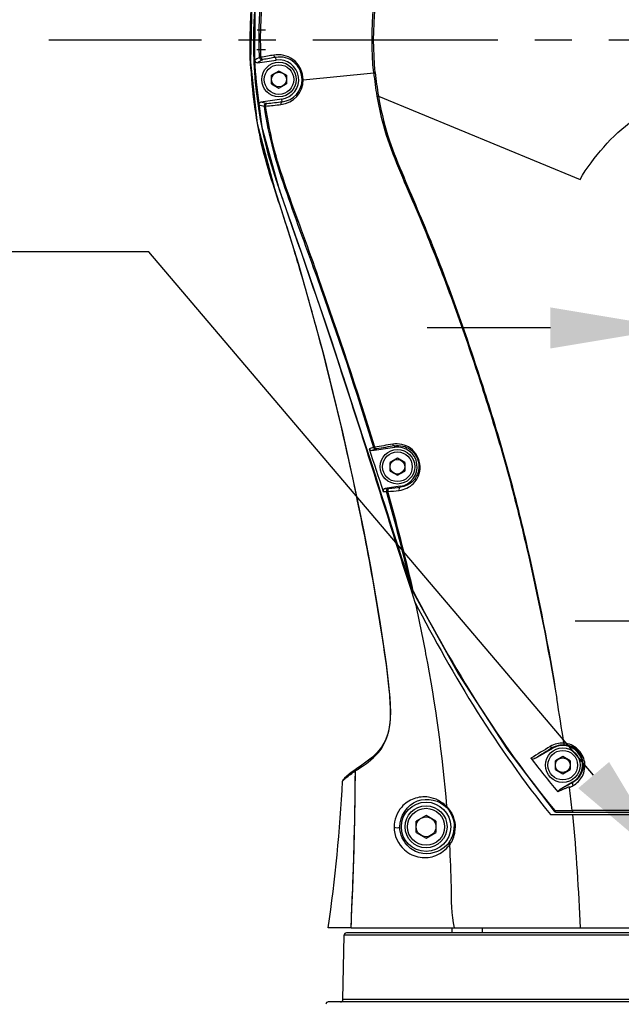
# Model space of a CAD drawing. Header units: millimetres. Extents: x 5828 to 6704, y 123 to 421.
# Tile 116 of 256: x 6402.58 to 6408.67, y 235.6 to 245.58. Entities that reach past the tile are written whole.
import ezdxf
from ezdxf import colors
from ezdxf.entities.mleader import LeaderData, LeaderLine
from ezdxf.math import Vec2, Vec3

# ---------------------------------------------------------------- set-up
doc = ezdxf.new("R2010")
doc.units = ezdxf.units.MM
doc.linetypes.add('CENTER', pattern=[0.6, 0.375, -0.075, 0.075, -0.075])
for name, color, linetype in [('中心线', 7, 'Continuous'), ('外形图', 7, 'Continuous'), ('多重引线', 7, 'Continuous'), ('尺寸标注', 7, 'Continuous')]:
    doc.layers.add(name, color=color, linetype=linetype)
doc.styles.get("Standard").update_dxf_attribs({"font": 'msyh.ttc'})
doc.styles.add('微软雅黑', font='msyh.ttc', dxfattribs={"height": 1.5})
doc.dimstyles.new('尺寸标注_1_20比例', dxfattribs={"dimtxt": 1.5, "dimasz": 1.25, "dimexe": 0.5, "dimexo": 0.4, "dimgap": 0.5, "dimtad": 1, "dimdec": 1, "dimlfac": 20, "dimdsep": 46, "dimtxsty": '微软雅黑', "dimcen": 0.09, "dimadec": 0, "dimazin": 0, "dimtp": 0.01, "dimtm": 0.01, "dimtfac": 1, "dimtdec": 1, "dimtofl": 0, "dimtmove": 0, "dimatfit": 3, "dimfxl": 1, "dimtolj": 1, "dimarcsym": 0})

# ---------------------------------------------------------------- blocks, each defined once
blk = doc.blocks.new('*D1085')
at = {"layer": 'Defpoints', "color": 0}
for p in [(6409.4545, 239.3737), (6410.7045, 222.0245), (6410.7045, 221.4555)]:
    blk.add_point(p, dxfattribs=at)
at = {"layer": '尺寸标注', "color": 0, "lineweight": -2}
for p, q in [((6409.4545, 238.9737), (6409.4545, 221.5245)), ((6410.7045, 221.8555), (6410.7045, 222.5245)), ((6408.2045, 222.0245), (6403.3723, 222.0245)), ((6411.9545, 222.0245), (6413.2045, 222.0245))]:
    blk.add_line(p, q, dxfattribs=at)
at = {"layer": '尺寸标注', "color": 0}
for points in [[(6408.2045, 221.8161), (6408.2045, 222.2328), (6409.4545, 222.0245)], [(6411.9545, 222.2328), (6411.9545, 221.8161), (6410.7045, 222.0245)]]:
    blk.add_solid(points, dxfattribs=at)
at = {"layer": '尺寸标注', "color": 0, "insert": (6404.979, 223.2961), "char_height": 1.5, "attachment_point": 5, "style": '微软雅黑'}
blk.add_mtext('\\A1;\\A1;{\\fAlibaba PuHuiTi 3.0 55 Regular|b0|i0|c134|p18;25}', dxfattribs=at)
blk = doc.blocks.new('*D1086')
at = {"layer": 'Defpoints', "color": 0}
for p in [(6374.8045, 277.1443), (6410.7045, 221.4555), (6410.7045, 217.572)]:
    blk.add_point(p, dxfattribs=at)
at = {"layer": '尺寸标注', "color": 0, "lineweight": -2}
for p, q in [((6374.8045, 276.7443), (6374.8045, 217.072)), ((6410.7045, 221.0555), (6410.7045, 217.072)), ((6376.0545, 217.572), (6409.4545, 217.572))]:
    blk.add_line(p, q, dxfattribs=at)
at = {"layer": '尺寸标注', "color": 0}
for points in [[(6376.0545, 217.7803), (6376.0545, 217.3636), (6374.8045, 217.572)], [(6409.4545, 217.3636), (6409.4545, 217.7803), (6410.7045, 217.572)]]:
    blk.add_solid(points, dxfattribs=at)
at = {"layer": '尺寸标注', "color": 0, "insert": (6392.7545, 218.8436), "char_height": 1.5, "attachment_point": 5, "style": '微软雅黑'}
blk.add_mtext('\\A1;\\A1;{\\fAlibaba PuHuiTi 3.0 55 Regular|b0|i0|c134|p18;718}', dxfattribs=at)
blk = doc.blocks.new('*D1153')
at = {"layer": 'Defpoints', "color": 0}
for p in [(6412.2045, 242.4514), (6409.2045, 236.9693), (6412.2045, 236.9693)]:
    blk.add_point(p, dxfattribs=at)
at = {"layer": '尺寸标注', "color": 0, "lineweight": -2}
for p, q in [((6409.2045, 237.3693), (6409.2045, 242.9514)), ((6412.2045, 237.3693), (6412.2045, 242.9514)), ((6407.9545, 242.4514), (6406.7045, 242.4514)), ((6413.4545, 242.4514), (6420.1196, 242.4514))]:
    blk.add_line(p, q, dxfattribs=at)
at = {"layer": '尺寸标注', "color": 0}
for points in [[(6407.9545, 242.2431), (6407.9545, 242.6597), (6409.2045, 242.4514)], [(6413.4545, 242.6597), (6413.4545, 242.2431), (6412.2045, 242.4514)]]:
    blk.add_solid(points, dxfattribs=at)
at = {"layer": '尺寸标注', "color": 0, "insert": (6418.5563, 243.7266), "char_height": 1.5, "attachment_point": 5, "style": '微软雅黑'}
blk.add_mtext('\\A1;60', dxfattribs=at)
blk = doc.blocks.new('*D1158')
at = {"layer": 'Defpoints', "color": 0}
for p in [(6410.7045, 240.0772), (6410.7045, 239.4799), (6412.2045, 236.9693)]:
    blk.add_point(p, dxfattribs=at)
at = {"layer": '尺寸标注', "color": 0, "lineweight": -2}
for p, q in [((6412.2045, 237.3693), (6412.2045, 239.9799)), ((6410.7045, 239.6772), (6410.7045, 238.9799)), ((6409.4545, 239.4799), (6408.2045, 239.4799)), ((6413.4545, 239.4799), (6420.2386, 239.4799))]:
    blk.add_line(p, q, dxfattribs=at)
at = {"layer": '尺寸标注', "color": 0}
for points in [[(6409.4545, 239.2716), (6409.4545, 239.6882), (6410.7045, 239.4799)], [(6413.4545, 239.6882), (6413.4545, 239.2716), (6412.2045, 239.4799)]]:
    blk.add_solid(points, dxfattribs=at)
at = {"layer": '尺寸标注', "color": 0, "insert": (6418.6874, 240.7551), "char_height": 1.5, "attachment_point": 5, "style": '微软雅黑'}
blk.add_mtext('\\A1;30', dxfattribs=at)

msp = doc.modelspace()

# ---------------------------------------------------------------- linework, layer by layer
at = {"layer": '中心线', "linetype": 'CENTER', "ltscale": 5}
msp.add_line((6416.4211, 245.3693), (6402.8741, 245.3693), dxfattribs=at)
at = {"layer": '外形图', "linetype": 'ByBlock'}
for p, q in [((6405.0681, 245.4693), (6404.9834, 245.4693)), ((6405.0681, 245.2693), (6404.9794, 245.2693)), ((6404.9148, 245.145), (6404.9845, 244.5247)), ((6404.9862, 245.1403), (6405.1764, 245.1673)), ((6405.022, 245.1949), (6405.0059, 245.1934)), ((6405.1764, 245.1673), (6405.1726, 245.1941)), ((6405.2045, 245.0559), (6405.1295, 245.0126)), ((6405.2795, 245.0126), (6405.2045, 245.0559)), ((6405.4493, 244.9674), (6406.164, 245.0391)), ((6405.1295, 244.926), (6405.1295, 245.0126)), ((6405.2795, 245.0126), (6405.2795, 244.926)), ((6405.1295, 244.926), (6405.2045, 244.8827)), ((6405.2045, 244.8827), (6405.2795, 244.926)), ((6405.2326, 244.7713), (6405.0219, 244.7414)), ((6405.2364, 244.7446), (6405.2326, 244.7713)), ((6406.2119, 244.8024), (6408.2545, 243.956)), ((6405.7326, 242.331), (6405.8081, 242.1025)), ((6406.0825, 241.2597), (6406.1539, 241.0374)), ((6406.3768, 241.2424), (6406.3749, 241.2564)), ((6406.145, 241.21), (6406.3768, 241.2424)), ((6406.4045, 241.1309), (6406.3295, 241.0876)), ((6406.3295, 241.001), (6406.3295, 241.0876)), ((6406.4795, 241.0876), (6406.4045, 241.1309)), ((6406.4795, 241.0876), (6406.4795, 241.001)), ((6406.3295, 241.001), (6406.4045, 240.9577)), ((6406.4045, 240.9577), (6406.4795, 241.001)), ((6406.4321, 240.8462), (6406.2816, 240.8252)), ((6406.4333, 240.8376), (6406.4321, 240.8462)), ((6406.5358, 239.8146), (6406.5474, 239.7788)), ((6406.5456, 239.8178), (6406.5445, 239.8174)), ((6406.5445, 239.8174), (6406.5476, 239.8085)), ((6406.5474, 239.7788), (6406.5819, 239.673)), ((6406.5476, 239.8085), (6406.5588, 239.7825)), ((6406.5642, 239.7853), (6406.5588, 239.7825)), ((6407.8038, 238.0911), (6407.9795, 238.1925)), ((6407.9795, 238.1925), (6407.9769, 238.1969)), ((6408.0795, 238.1059), (6408.0045, 238.0626)), ((6408.0045, 237.976), (6408.0045, 238.0626)), ((6408.1545, 238.0626), (6408.0795, 238.1059)), ((6408.1545, 238.0626), (6408.1545, 237.976)), ((6405.9785, 237.9603), (6405.9799, 237.9684)), ((6405.9799, 237.9684), (6405.9838, 237.9758)), ((6405.9838, 237.9758), (6405.9896, 237.9812)), ((6405.9896, 237.9812), (6405.99, 237.9815)), ((6408.0045, 237.976), (6408.0795, 237.9327)), ((6408.0795, 237.9327), (6408.1545, 237.976)), ((6405.8529, 237.8679), (6405.8511, 237.864)), ((6405.8696, 237.8883), (6405.8533, 237.8686)), ((6405.8752, 237.8932), (6405.8604, 237.8765)), ((6405.8623, 237.8715), (6405.8632, 237.8725)), ((6408.1795, 237.8461), (6408.0543, 237.7739)), ((6408.181, 237.8435), (6408.1795, 237.8461)), ((6407.9988, 237.5599), (6407.9909, 237.5534)), ((6407.9988, 237.5599), (6408.0102, 237.5599)), ((6408.0102, 237.5599), (6408.1744, 237.5599)), ((6408.1744, 237.5598), (6408.1845, 237.5598)), ((6406.6945, 237.5098), (6406.5945, 237.4521)), ((6406.5945, 237.3366), (6406.5945, 237.4521)), ((6406.7945, 237.4521), (6406.6945, 237.5098)), ((6406.7945, 237.4521), (6406.7945, 237.3366)), ((6407.954, 237.5193), (6413.0872, 237.5193)), ((6408.0102, 237.5443), (6412.9999, 237.5443)), ((6406.5945, 237.3366), (6406.6945, 237.2789)), ((6406.6945, 237.2789), (6406.7945, 237.3366)), ((6405.9348, 236.3693), (6405.7045, 236.3693)), ((6405.9348, 236.3688), (6415.4742, 236.3688)), ((6406.9545, 236.3693), (6406.9545, 236.3193)), ((6407.2676, 236.3193), (6407.2676, 236.3693)), ((6405.8523, 235.6439), (6405.8637, 236.2948)), ((6415.5443, 236.2948), (6405.8637, 236.2948)), ((6415.5193, 236.3193), (6405.8887, 236.3193)), ((6415.7049, 235.6193), (6405.7041, 235.6193)), ((6415.5567, 235.6439), (6405.8523, 235.6439))]:
    msp.add_line(p, q, dxfattribs=at)
for points in [[(6414.382, 245.0628), (6414.0803, 246.099), (6413.7701, 246.9127), (6413.3991, 247.5964), (6412.9739, 248.1889), (6412.5284, 248.6585), (6412.0384, 249.0483), (6411.4968, 249.3679), (6410.9146, 249.6106), (6410.3057, 249.7704), (6409.6807, 249.8445), (6409.0477, 249.8316), (6408.4227, 249.732), (6407.8217, 249.5486), (6407.2532, 249.2843), (6406.7247, 248.9427), (6406.2473, 248.5308), (6405.8327, 248.0586), (6405.489, 247.5363), (6405.2211, 246.972), (6405.0339, 246.376), (6404.9311, 245.7624), (6404.9148, 245.145)], [(6404.9598, 245.6971), (6404.955, 245.0797)], [(6405.0343, 245.1698), (6405.0356, 245.1702), (6405.0383, 245.1708), (6405.0423, 245.1715)], [(6404.955, 245.0797), (6405.0317, 244.4855), (6405.2069, 243.8552), (6405.461, 243.1314), (6405.7535, 242.268), (6406.1023, 241.1969), (6406.5445, 239.8174)], [(6405.0827, 244.7276), (6405.079, 244.7272), (6405.0762, 244.727), (6405.0749, 244.727)], [(6404.9845, 244.5247), (6405.1585, 243.8653), (6405.4007, 243.0989), (6405.6549, 242.1849)], [(6405.6549, 242.1849), (6405.8486, 241.3938), (6405.9744, 240.8254), (6406.0631, 240.3885), (6406.1303, 240.0335), (6406.1833, 239.7345), (6406.2261, 239.4763), (6406.2611, 239.2493), (6406.2895, 239.047), (6406.3119, 238.8652), (6406.3276, 238.7005), (6406.3334, 238.5571), (6406.3274, 238.442), (6406.3106, 238.3477), (6406.2819, 238.2668), (6406.244, 238.2013), (6406.2005, 238.1475), (6406.1518, 238.1011), (6406.0988, 238.0589), (6406.0427, 238.0183), (6405.9896, 237.9812)], [(6406.1175, 241.2268), (6406.1235, 241.2171), (6406.1333, 241.2111), (6406.145, 241.21)], [(6406.1753, 241.2417), (6406.1694, 241.241), (6406.1649, 241.2406), (6406.162, 241.2406)], [(6406.2941, 240.7926), (6406.2972, 240.7922), (6406.3015, 240.7921), (6406.3071, 240.7924)], [(6406.5588, 239.7825), (6407.0245, 238.941), (6407.5132, 238.1838), (6407.9909, 237.5534)], [(6408.0899, 238.2425), (6408.0918, 238.2345), (6408.0944, 238.229), (6408.0977, 238.2266)], [(6405.9896, 237.9812), (6405.915, 237.9275), (6405.8696, 237.8883)], [(6405.9723, 237.969), (6405.9273, 237.9368), (6405.9224, 237.9328)], [(6405.9785, 237.9603), (6405.9799, 237.9684), (6405.9838, 237.9758), (6405.9896, 237.9812)], [(6405.8511, 237.864), (6405.8504, 237.8621), (6405.8497, 237.8587), (6405.8496, 237.8568)], [(6406.9044, 237.5892), (6406.9029, 237.592), (6406.9026, 237.5956), (6406.9033, 237.6001)], [(6408.1744, 237.5599), (6408.1769, 237.5517), (6408.1805, 237.5462), (6408.1847, 237.5443)], [(6406.9285, 237.2351), (6406.9256, 237.2269), (6406.9264, 237.2174), (6406.931, 237.2081)]]:
    msp.add_lwpolyline(points, dxfattribs=at)
for centre, radius in [((6405.2045, 244.9693), 0.175), ((6405.2045, 244.9693), 0.15), ((6405.2045, 244.9693), 0.075), ((6406.4045, 241.0443), 0.175), ((6406.4045, 241.0443), 0.15), ((6406.4045, 241.0443), 0.075), ((6408.0795, 238.0193), 0.175), ((6408.0795, 238.0193), 0.15), ((6408.0795, 238.0193), 0.075), ((6406.6945, 237.3943), 0.25), ((6406.6945, 237.3943), 0.2125), ((6406.6945, 237.3943), 0.1875), ((6406.6945, 237.3943), 0.1)]:
    msp.add_circle(centre, radius, dxfattribs=at)
for centre, radius, start, end in [((6409.4547, 245.3557), 4.5093, 181.26687, 183.51256), ((6409.5207, 245.3619), 4.574, 180.48081, 182.81901), ((6409.652, 245.3677), 4.7055, 182.8115, 183.51229), ((6409.3995, 245.3596), 4.4461, 182.52206, 188.36075), ((6414.3851, 191.5543), 54.4516, 99.76147, 99.9014), ((6414.3911, 191.6116), 54.3697, 99.76177, 99.90112), ((6405.2117, 244.9704), 0.2271, 359.68586, 99.91909), ((6405.2045, 244.9693), 0.2, 278.08263, 98.08263), ((6409.477, 245.3429), 4.5665, 183.32747, 188.48115), ((6409.5247, 245.3598), 4.5794, 183.51023, 184.81027), ((6409.7124, 245.3714), 4.766, 183.51215, 184.13611), ((6406.0909, 245.9916), 0.9553, 274.37729, 275.31859), ((6409.4919, 245.3711), 3.3444, 185.69654, 189.83316), ((6409.4523, 245.3597), 3.2882, 185.57182, 189.75593), ((6409.7683, 245.3754), 4.8221, 184.13603, 184.71019), ((6409.5817, 245.3647), 4.6366, 184.81086, 186.37997), ((6409.5229, 245.353), 4.5756, 184.68191, 187.61294), ((6405.1959, 244.9682), 0.2533, 276.39108, 359.83058), ((6405.2117, 244.9702), 0.227, 276.23712, 359.7356), ((6409.4508, 245.3487), 4.5048, 186.36342, 188.89604), ((6408.9681, 245.277), 4.0157, 187.5875, 192.0986), ((6399.8117, 293.0924), 48.6513, 276.21982, 276.40193), ((6406.076, 245.6284), 0.8372, 278.29238, 279.33811), ((6409.344, 245.3227), 4.4319, 188.47649, 190.37225), ((6409.0906, 245.2912), 4.14, 188.88083, 192.6758), ((6399.2727, 297.6467), 53.2638, 276.24796, 276.41532), ((6409.3457, 245.3305), 4.4347, 189.42624, 190.46489), ((6409.1461, 245.2865), 4.2308, 190.37232, 192.34574), ((6409.3664, 245.3344), 4.4558, 190.46565, 192.55146), ((6421.9681, 249.5048), 17.6871, 198.81491, 198.98914), ((6369.2731, 232.3968), 37.6795, 16.41446, 16.7471), ((6384.3159, 236.906), 21.9763, 16.16952, 16.71504), ((6380.4873, 235.6761), 25.9956, 14.49998, 16.46582), ((6376.0591, 234.5148), 30.5737, 11.99365, 14.52911), ((6281.1132, 201.0444), 131.2806, 17.838229, 18.22509), ((6412.2679, 206.6341), 35.1398, 99.68438, 99.98452), ((6412.0978, 207.6431), 34.0971, 99.66233, 99.96911), ((6406.4045, 241.0443), 0.2, 277.94772, 97.94772), ((6407.2538, 237.8227), 3.5642, 107.39075, 108.12489), ((6375.5247, 234.3967), 31.121, 11.82351, 12.00189), ((6406.3053, 246.1842), 5.359, 269.74651, 270.08981), ((6387.0575, 235.3123), 20.002, 13.01766, 15.90131), ((6403.0289, 272.2524), 31.6303, 275.94886, 276.15701), ((6387.0622, 235.3419), 20.0018, 12.93755, 15.81316), ((6403.0256, 272.5877), 31.9324, 275.9215, 276.12604), ((6406.693, 239.8786), 0.1595, 202.43148, 207.11473), ((6461.1122, 151.0731), 102.0486, 121.378226, 121.492303), ((6408.0795, 238.0193), 0.2, 300, 120), ((6408.0826, 238.0227), 0.2045, 359.06039, 85.75079), ((6415.6291, 244.0736), 9.8873, 217.23939, 219.76327), ((6376.8039, 238.06), 29.1747, 358.74064, 359.80424), ((6410.4891, 231.4075), 7.9552, 124.39767, 124.54203), ((6387.9914, 238.8467), 17.8855, 352.03805, 356.82727), ((6405.8762, 237.8544), 0.0269, 148.3092, 159.01205), ((6405.8767, 237.8541), 0.0274, 142.1536, 148.27882), ((6408.0102, 237.5693), 0.025, 219.44142, 270.00205), ((6411.998, -1894.0332), 2131.5964, 89.9730614, 90.1025044), ((6372.2322, 238.1589), 33.7475, 358.26667, 358.74337), ((6406.7009, 237.3973), 0.2795, 324.53431, 359.39589), ((6365.7938, 238.3527), 40.1888, 357.91597, 358.26809), ((6336.6103, 239.4563), 69.3932, 357.450371, 357.881665), ((6405.8887, 236.2943), 0.025, 90, 179), ((6405.704, 235.5943), 0.025, 90, 178.2299), ((6405.8273, 235.6443), 0.025, 270.00085, 359)]:
    msp.add_arc(centre, radius, start, end, dxfattribs=at)
for points, knots in [([(6404.9182, 245.0779), (6404.8846, 245.657), (6405.0495, 246.8412), (6405.9495, 248.3801), (6407.3622, 249.4709), (6409.0819, 249.9478), (6410.8535, 249.7494), (6412.4278, 248.9014), (6413.3601, 247.7471), (6413.8833, 246.7054), (6414.066, 246.1506), (6414.1526, 245.8726)], [0, 0, 0, 0, 0.124893, 0.249815, 0.374756, 0.499695, 0.624629, 0.749561, 0.87458, 0.937309, 1, 1, 1, 1]), ([(6413.7891, 246.6411), (6413.6234, 247.1502), (6413.1159, 248.1205), (6411.907, 249.2266), (6410.3834, 249.8359), (6408.7445, 249.8738), (6407.1938, 249.34), (6405.93, 248.2941), (6405.1116, 246.8748), (6404.9347, 245.7909), (6404.9465, 245.256)], [0, 0, 0, 0, 0.125059, 0.250048, 0.375047, 0.500051, 0.625038, 0.750046, 0.875034, 1, 1, 1, 1]), ([(6414.4266, 242.6117), (6414.4117, 242.9639), (6414.36, 243.6673), (6414.2266, 244.7174), (6414.0197, 245.7539), (6413.7804, 246.7873), (6413.3097, 247.7445), (6412.6432, 248.5749), (6411.7985, 249.226), (6410.5095, 249.807), (6408.6949, 249.9397), (6407.0179, 249.2342), (6405.9831, 248.2694), (6405.1987, 247.0952), (6404.941, 246.0224), (6404.9468, 245.3235)], [0, 0, 0, 0, 0.062737, 0.12547, 0.188196, 0.250917, 0.313571, 0.376217, 0.438857, 0.501499, 0.625927, 0.750336, 0.812977, 0.875617, 1, 1, 1, 1]), ([(6405.0059, 245.1934), (6404.984, 245.7163), (6405.1345, 246.7789), (6405.892, 248.1902), (6407.0922, 249.2528), (6408.0935, 249.6388), (6408.6076, 249.7377)], [0, 0, 0, 0, 0.249933, 0.499961, 0.749999, 1, 1, 1, 1]), ([(6405.022, 245.1949), (6405.0007, 245.7156), (6405.151, 246.7737), (6405.9047, 248.1797), (6407.0995, 249.2391), (6408.097, 249.6246), (6408.6093, 249.7235)], [0, 0, 0, 0, 0.249871, 0.499834, 0.749867, 1, 1, 1, 1]), ([(6406.1638, 245.0391), (6406.1189, 245.4805), (6406.2114, 246.3922), (6406.8768, 247.5861), (6407.9605, 248.4222), (6409.2852, 248.7637), (6410.6385, 248.5559), (6411.7966, 247.8316), (6412.4542, 246.8928), (6412.7062, 246.0379), (6412.8037, 245.604), (6412.8514, 245.3869)], [0, 0, 0, 0, 0.124924, 0.249903, 0.374884, 0.499868, 0.624865, 0.749845, 0.874721, 0.9374, 1, 1, 1, 1]), ([(6406.1794, 245.0404), (6406.1355, 245.4797), (6406.2287, 246.3868), (6406.8906, 247.575), (6407.9687, 248.4081), (6409.2878, 248.7484), (6410.6356, 248.541), (6411.7875, 247.8184), (6412.4436, 246.8844), (6412.6933, 246.0322), (6412.7912, 245.6001), (6412.8387, 245.3836)], [0, 0, 0, 0, 0.124877, 0.249782, 0.374713, 0.499726, 0.624758, 0.749717, 0.874604, 0.937327, 1, 1, 1, 1]), ([(6405.0423, 245.1715), (6405.0375, 245.171), (6405.0275, 245.1791), (6405.0227, 245.1889), (6405.022, 245.1949)], [0, 0, 0, 0, 0.441843, 1, 1, 1, 1]), ([(6405.1723, 245.1941), (6405.1677, 245.1937), (6405.1572, 245.2008), (6405.1538, 245.2115), (6405.153, 245.2176)], [0, 0, 0, 0, 0.428948, 1, 1, 1, 1]), ([(6405.4493, 244.9674), (6405.4505, 245.0444), (6405.3739, 245.1962), (6405.2178, 245.2276), (6405.1531, 245.2176)], [0, 0, 0, 0, 0.540505, 1, 1, 1, 1]), ([(6405.4387, 244.9696), (6405.4391, 244.9686), (6405.4438, 244.9684), (6405.4467, 244.9676), (6405.4492, 244.9674)], [0, 0, 0, 0, 0.289415, 1, 1, 1, 1]), ([(6408.2545, 243.956), (6408.3904, 244.1903), (6408.7664, 244.6113), (6409.5475, 244.9666), (6410.429, 244.9695), (6410.9738, 244.7148), (6411.2045, 244.5372)], [0, 0, 0, 0, 0.240571, 0.48548, 0.741374, 1, 1, 1, 1]), ([(6405.2364, 244.7446), (6405.2318, 244.7437), (6405.2235, 244.7339), (6405.2232, 244.7227), (6405.2241, 244.7165)], [0, 0, 0, 0, 0.427397, 1, 1, 1, 1]), ([(6406.1966, 244.8), (6406.2196, 244.6668), (6406.2801, 244.4023), (6406.4329, 244.0263), (6406.5958, 243.656), (6406.7998, 243.1573), (6407.0392, 242.5293), (6407.2924, 241.7662), (6407.5255, 241.0013), (6407.7783, 239.9793), (6407.9324, 239.2082), (6408.019, 238.6942)], [0, 0, 0, 0, 0.063455, 0.126833, 0.190214, 0.253501, 0.379842, 0.505737, 0.630985, 0.755242, 1, 1, 1, 1]), ([(6406.2119, 244.8023), (6406.2349, 244.6692), (6406.2946, 244.4045), (6406.4989, 243.9038), (6406.7671, 243.2862), (6407.0478, 242.5293), (6407.3022, 241.7668), (6407.5337, 241.0014), (6407.7848, 239.9794), (6407.9377, 239.2082), (6408.0191, 238.6937)], [0, 0, 0, 0, 0.063458, 0.126855, 0.253536, 0.379887, 0.5058, 0.631072, 0.755347, 1, 1, 1, 1]), ([(6405.0536, 244.6984), (6405.0765, 244.5479), (6405.1352, 244.2484), (6405.3295, 243.6715), (6405.6984, 242.6789), (6405.9861, 241.8179), (6406.162, 241.2407)], [0, 0, 0, 0, 0.125652, 0.251182, 0.501888, 1, 1, 1, 1]), ([(6405.0538, 244.6984), (6405.0554, 244.698), (6405.0608, 244.6988), (6405.066, 244.699), (6405.0695, 244.6993)], [0, 0, 0, 0, 0.323419, 1, 1, 1, 1]), ([(6405.0827, 244.7276), (6405.0779, 244.7267), (6405.0705, 244.7162), (6405.0686, 244.7053), (6405.0695, 244.6993)], [0, 0, 0, 0, 0.443658, 1, 1, 1, 1]), ([(6406.1753, 241.2417), (6406, 241.8188), (6405.7558, 242.5333), (6405.455, 243.3887), (6405.295, 243.8154), (6405.151, 244.2491), (6405.092, 244.5488), (6405.0695, 244.6993)], [0, 0, 0, 0, 0.497948, 0.623186, 0.748615, 0.874292, 1, 1, 1, 1]), ([(6405.2599, 243.7012), (6405.4861, 243.0581), (6405.9241, 241.7665), (6406.3258, 240.4633), (6406.5358, 239.8146)], [0, 0, 0, 0, 0.499998, 1, 1, 1, 1]), ([(6406.4214, 240.8046), (6406.475, 240.8114), (6406.5886, 240.8642), (6406.6644, 241.0557), (6406.5613, 241.2528), (6406.417, 241.2824), (6406.3566, 241.2732)], [0, 0, 0, 0, 0.219335, 0.46676, 0.75193, 1, 1, 1, 1]), ([(6406.3749, 241.2564), (6406.3713, 241.2561), (6406.3624, 241.2602), (6406.3582, 241.2683), (6406.3566, 241.2732)], [0, 0, 0, 0, 0.414712, 1, 1, 1, 1]), ([(6406.3749, 241.2564), (6406.4286, 241.2658), (6406.5583, 241.2375), (6406.6497, 241.061), (6406.5818, 240.8907), (6406.4809, 240.8425), (6406.4333, 240.8376)], [0, 0, 0, 0, 0.247861, 0.535521, 0.782698, 1, 1, 1, 1]), ([(6406.1885, 241.224), (6406.183, 241.2232), (6406.1712, 241.2258), (6406.1638, 241.2354), (6406.162, 241.2406)], [0, 0, 0, 0, 0.496545, 1, 1, 1, 1]), ([(6406.1949, 241.2253), (6406.1909, 241.2249), (6406.1816, 241.2287), (6406.1769, 241.237), (6406.1753, 241.2417)], [0, 0, 0, 0, 0.445602, 1, 1, 1, 1]), ([(6406.1885, 241.224), (6406.1893, 241.2242), (6406.1914, 241.2247), (6406.1936, 241.2251), (6406.195, 241.2253)], [0, 0, 0, 0, 0.367738, 1, 1, 1, 1]), ([(6405.995, 237.9716), (6406.0708, 238.0236), (6406.2185, 238.1185), (6406.3269, 238.3414), (6406.3393, 238.5667), (6406.3162, 238.8771), (6406.2581, 239.2869), (6406.1502, 239.9488), (6406.0543, 240.444), (6405.9854, 240.7733)], [0, 0, 0, 0, 0.093142, 0.173334, 0.239746, 0.320145, 0.488797, 0.658936, 1, 1, 1, 1]), ([(6406.2607, 240.7929), (6406.2662, 240.7928), (6406.2774, 240.7927), (6406.2885, 240.7926), (6406.2941, 240.7926)], [0, 0, 0, 0, 0.494824, 1, 1, 1, 1]), ([(6406.32, 240.8257), (6406.3187, 240.8255), (6406.3166, 240.8253), (6406.3145, 240.8252), (6406.3137, 240.8252)], [0, 0, 0, 0, 0.616678, 1, 1, 1, 1]), ([(6406.551, 239.8059), (6406.5529, 239.8023), (6406.557, 239.7952), (6406.5617, 239.7885), (6406.5642, 239.7853)], [0, 0, 0, 0, 0.500193, 1, 1, 1, 1]), ([(6406.5821, 239.6725), (6406.6208, 239.4982), (6406.7623, 238.8135), (6406.8594, 238.1193), (6406.9028, 237.6005)], [0, 0, 0, 0, 0.255404, 1, 1, 1, 1]), ([(6407.9769, 238.1969), (6407.9735, 238.1952), (6407.9627, 238.1978), (6407.9564, 238.205), (6407.9534, 238.2095)], [0, 0, 0, 0, 0.411355, 1, 1, 1, 1]), ([(6408.1846, 237.8126), (6408.2239, 237.8346), (6408.2931, 237.9044), (6408.3174, 238.0548), (6408.2426, 238.1962), (6408.1408, 238.2389), (6408.0903, 238.2426)], [0, 0, 0, 0, 0.232772, 0.476328, 0.738279, 1, 1, 1, 1]), ([(6405.8632, 237.8725), (6405.869, 237.8784), (6405.9049, 237.9109), (6405.9454, 237.9378), (6405.9785, 237.9603)], [0, 0, 0, 0, 0.171544, 1, 1, 1, 1]), ([(6405.8496, 237.8568), (6405.8495, 237.8551), (6405.8563, 237.8674), (6405.859, 237.8681), (6405.8623, 237.8715)], [0, 0, 0, 0, 0.262378, 1, 1, 1, 1]), ([(6405.8496, 237.8568), (6405.8496, 237.8581), (6405.85, 237.8605), (6405.8507, 237.8629), (6405.8511, 237.864)], [0, 0, 0, 0, 0.502666, 1, 1, 1, 1]), ([(6405.855, 237.8709), (6405.8559, 237.872), (6405.8576, 237.8739), (6405.8596, 237.8756), (6405.8607, 237.8762)], [0, 0, 0, 0, 0.514778, 1, 1, 1, 1]), ([(6408.149, 237.7934), (6408.1501, 237.8046), (6408.1112, 237.7837), (6408.0799, 237.7748), (6408.048, 237.7586), (6408.0288, 237.7495)], [0, 0, 0, 0, 0.261417, 0.503452, 1, 1, 1, 1]), ([(6408.181, 237.8435), (6408.1774, 237.8411), (6408.1762, 237.8276), (6408.1809, 237.8181), (6408.1845, 237.8126)], [0, 0, 0, 0, 0.39319, 1, 1, 1, 1]), ([(6406.9028, 237.6005), (6406.8545, 237.649), (6406.7406, 237.7098), (6406.5668, 237.6904), (6406.4179, 237.5912), (6406.3705, 237.4634), (6406.3707, 237.3906)], [0, 0, 0, 0, 0.284151, 0.49198, 0.697773, 1, 1, 1, 1]), ([(6406.4282, 237.3943), (6406.4275, 237.4999), (6406.5745, 237.7279), (6406.8341, 237.6629), (6406.9044, 237.5892)], [0, 0, 0, 0, 0.508973, 1, 1, 1, 1]), ([(6407.9988, 237.5599), (6407.9993, 237.5571), (6408.0008, 237.5522), (6408.0037, 237.5477), (6408.0055, 237.5462)], [0, 0, 0, 0, 0.550734, 1, 1, 1, 1]), ([(6408.0055, 237.5462), (6408.0062, 237.5457), (6408.0077, 237.5447), (6408.0094, 237.5443), (6408.0102, 237.5443)], [0, 0, 0, 0, 0.533954, 1, 1, 1, 1]), ([(6406.3707, 237.3906), (6406.3697, 237.3062), (6406.4401, 237.1574), (6406.6266, 237.0719), (6406.8036, 237.0894), (6406.8946, 237.1636), (6406.9309, 237.2081)], [0, 0, 0, 0, 0.332827, 0.561504, 0.773537, 1, 1, 1, 1]), ([(6406.3707, 237.3906), (6406.3792, 237.3847), (6406.3969, 237.386), (6406.4277, 237.3849), (6406.4282, 237.3943)], [0, 0, 0, 0, 0.523038, 1, 1, 1, 1]), ([(6406.9285, 237.2351), (6406.8725, 237.1572), (6406.7018, 237.0859), (6406.4902, 237.1855), (6406.4286, 237.3183), (6406.4282, 237.3943)], [0, 0, 0, 0, 0.429454, 0.660081, 1, 1, 1, 1]), ([(6406.9309, 237.2081), (6406.9396, 237.2193), (6406.9742, 237.2713), (6406.9892, 237.3354), (6406.9901, 237.3835)], [0, 0, 0, 0, 0.227095, 1, 1, 1, 1]), ([(6406.9804, 237.3943), (6406.9804, 237.3922), (6406.9831, 237.3874), (6406.9874, 237.3847), (6406.9901, 237.3835)], [0, 0, 0, 0, 0.421976, 1, 1, 1, 1]), ([(6406.9309, 237.2081), (6406.9393, 237.069), (6406.9518, 236.79), (6406.9483, 236.5064), (6406.9791, 236.3689)], [0, 0, 0, 0, 0.497097, 1, 1, 1, 1])]:
    msp.add_open_spline(points, degree=3, knots=knots, dxfattribs=at)
for points in [[(6405.0059, 245.1934), (6404.9893, 245.1846), (6404.9729, 245.1751), (6404.9577, 245.1639)], [(6404.9577, 245.164), (6404.9583, 245.1516), (6404.974, 245.1386), (6404.9862, 245.1403)], [(6404.9862, 245.1403), (6405.0013, 245.1515), (6405.0177, 245.161), (6405.0343, 245.1698)], [(6405.0343, 245.1697), (6405.0221, 245.168), (6405.0065, 245.1811), (6405.0059, 245.1934)], [(6405.0219, 244.7414), (6405.0102, 244.7397), (6404.999, 244.7248), (6405.0007, 244.7131)], [(6405.0749, 244.727), (6405.0569, 244.7306), (6405.039, 244.735), (6405.0219, 244.7414)], [(6405.0007, 244.7131), (6405.0178, 244.7065), (6405.0358, 244.7022), (6405.0538, 244.6984)], [(6405.0749, 244.727), (6405.0632, 244.7253), (6405.052, 244.7101), (6405.0538, 244.6984)], [(6405.13, 243.953), (6405.0848, 244.0941), (6405.0449, 244.2372), (6405.0132, 244.3819)], [(6405.0171, 244.3661), (6405.051, 244.2137), (6405.0939, 244.0633), (6405.1417, 243.9147)], [(6405.0416, 244.4353), (6405.0726, 244.2915), (6405.1128, 244.1495), (6405.1572, 244.0092)], [(6405.0515, 244.3828), (6405.0848, 244.2352), (6405.1278, 244.0898), (6405.1754, 243.9462)], [(6405.3544, 243.2541), (6405.2838, 243.4883), (6405.2045, 243.7199), (6405.13, 243.953)], [(6405.1572, 244.0092), (6405.1793, 243.9393), (6405.2025, 243.8698), (6405.2261, 243.8005)], [(6405.2435, 243.7496), (6405.4063, 243.2766), (6405.575, 242.8057), (6405.7326, 242.331)], [(6406.162, 241.2406), (6406.1471, 241.2362), (6406.1323, 241.2315), (6406.1175, 241.2268)], [(6406.1175, 241.2268), (6406.1653, 241.0822), (6406.2131, 240.9375), (6406.2607, 240.7929)], [(6406.1539, 241.0374), (6406.2843, 240.6308), (6406.4125, 240.2235), (6406.5456, 239.8178)], [(6406.2816, 240.8252), (6406.2688, 240.8234), (6406.2567, 240.805), (6406.2607, 240.7929)], [(6406.3137, 240.8252), (6406.3011, 240.8233), (6406.2903, 240.8046), (6406.2941, 240.7926)], [(6406.32, 240.8257), (6406.3083, 240.8236), (6406.3036, 240.8038), (6406.3071, 240.7924)], [(6406.4333, 240.8376), (6406.4218, 240.8356), (6406.418, 240.8158), (6406.4214, 240.8046)], [(6406.5642, 239.7852), (6406.5616, 239.7969), (6406.559, 239.8085), (6406.5563, 239.8201)], [(6406.5642, 239.7853), (6406.9715, 239.0023), (6407.4372, 238.2407), (6407.9988, 237.5599)], [(6406.5819, 239.673), (6406.9721, 238.9165), (6407.4188, 238.1812), (6407.954, 237.5193)], [(6408.0903, 238.2426), (6408.0688, 238.3935), (6408.044, 238.5439), (6408.019, 238.6942)], [(6407.9534, 238.2095), (6407.8881, 238.1699), (6407.8229, 238.1301), (6407.7577, 238.0903)], [(6408.0903, 238.2425), (6408.0435, 238.2462), (6407.9937, 238.2337), (6407.9534, 238.2096)], [(6407.9769, 238.1969), (6408.0123, 238.2186), (6408.0564, 238.2295), (6408.0977, 238.2266)], [(6407.7577, 238.0904), (6407.7661, 238.0792), (6407.7939, 238.0801), (6407.7995, 238.0929)], [(6405.9348, 236.3688), (6405.958, 236.899), (6405.9767, 237.4296), (6405.9785, 237.9603)], [(6408.287, 238.0193), (6408.2859, 237.9509), (6408.241, 237.8764), (6408.181, 237.8435)], [(6408.0543, 237.7739), (6408.0442, 237.768), (6408.0344, 237.7599), (6408.0288, 237.7495)], [(6408.181, 237.8435), (6408.1388, 237.8202), (6408.0966, 237.797), (6408.0543, 237.7739)], [(6408.149, 237.7934), (6408.161, 237.7994), (6408.1727, 237.8061), (6408.1845, 237.8126)], [(6408.1747, 237.5598), (6408.1666, 237.6377), (6408.1584, 237.7155), (6408.1492, 237.7932)], [(6406.9033, 237.6001), (6406.9585, 237.5453), (6406.9908, 237.4613), (6406.9901, 237.3835)], [(6406.9044, 237.5892), (6406.9522, 237.5384), (6406.9811, 237.464), (6406.9804, 237.3943)], [(6408.1788, 237.5193), (6408.2141, 237.1366), (6408.2405, 236.7529), (6408.2546, 236.3688)]]:
    msp.add_open_spline(points, degree=3, dxfattribs=at)

# ---------------------------------------------------------------- dimensions: what is measured, and where the dimension line sits
at = {"layer": '尺寸标注'}
dim = msp.add_linear_dim(base=(6410.7045, 217.572), p1=(6374.8045, 277.1443), p2=(6410.7045, 221.4555), text='\\A1;{\\fAlibaba PuHuiTi 3.0 55 Regular|b0|i0|c134|p18;<>}', dimstyle='尺寸标注_1_20比例', dxfattribs=at)
dim.commit()
dim.dimension.update_dxf_attribs({"geometry": '*D1086', "text_midpoint": (6392.7545, 218.8436)})
for base, p1, p2, picture, middle in [((6412.2045, 242.4514), (6409.2045, 236.9693), (6412.2045, 236.9693), '*D1153', (6418.5563, 242.4514)), ((6410.7045, 239.4799), (6412.2045, 236.9693), (6410.7045, 240.0772), '*D1158', (6418.6874, 239.4799))]:
    dim = msp.add_linear_dim(base=base, p1=p1, p2=p2, dimstyle='尺寸标注_1_20比例', dxfattribs=at)
    dim.commit()
    dim.dimension.update_dxf_attribs({"geometry": picture, "text_midpoint": middle, "dimtype": 160})
dim = msp.add_linear_dim(base=(6410.7045, 222.0245), p1=(6409.4545, 239.3737), p2=(6410.7045, 221.4555), text='\\A1;{\\fAlibaba PuHuiTi 3.0 55 Regular|b0|i0|c134|p18;<>}', dimstyle='尺寸标注_1_20比例', dxfattribs=at)
dim.commit()
dim.dimension.update_dxf_attribs({"geometry": '*D1085', "text_midpoint": (6404.979, 222.0245), "dimtype": 160})

# ---------------------------------------------------------------- leaders
at = {"layer": '多重引线'}
ml = msp.add_multileader_mtext('Standard', dxfattribs=at)
ml.set_content('{\\A1;\\fAlibaba PuHuiTi 3.0 65 Medium|b0|i0|c134|p18;\\C256;4×Φ8H7({\\H0.7x;\\S+0.012^   0;}) depth6\\P\\C0;4×M6 depth12}')
ml.set_leader_properties(linetype='ByLayer')
ml.build(insert=Vec2(0, 0))
ml.multileader.update_dxf_attribs({"text_left_attachment_type": 5, "text_right_attachment_type": 5, "dogleg_length": 2, "arrow_head_size": 1.25})
ctx = ml.context
ctx.base_point, ctx.char_height, ctx.arrow_head_size, ctx.landing_gap_size, ctx.plane_origin = Vec3(6378.4008, 243.2236), 1.5, 1.25, 0.5, Vec3(6411.367, 239.0458)
ctx.left_attachment, ctx.right_attachment, ctx.text_align_type = 5, 5, 1
notes = []
notes.append((ctx, [(0, (1, 1, 0), (6403.8867, 243.2236), (-1, 0), 2, [(0, [(6409.2017, 236.9658)], 0, [])])]))
ctx.mtext.insert, ctx.mtext.alignment, ctx.mtext.flow_direction = Vec3(6390.1438, 248.309), 2, 5
for ctx, leaders in notes:
    for number, flags, end, landing, length, lines in leaders:
        leader = LeaderData()
        leader.index, (leader.has_last_leader_line, leader.has_dogleg_vector, leader.attachment_direction) = number, flags
        leader.last_leader_point, leader.dogleg_vector, leader.dogleg_length = Vec3(end), Vec3(landing), length
        for number, points, colour, breaks in lines:
            line = LeaderLine()
            line.index, line.vertices, line.color, line.breaks = number, Vec3.list(points), colors.encode_raw_color(colour), breaks
            leader.lines.append(line)
        ctx.leaders.append(leader)

doc.saveas('drawing.dxf')
